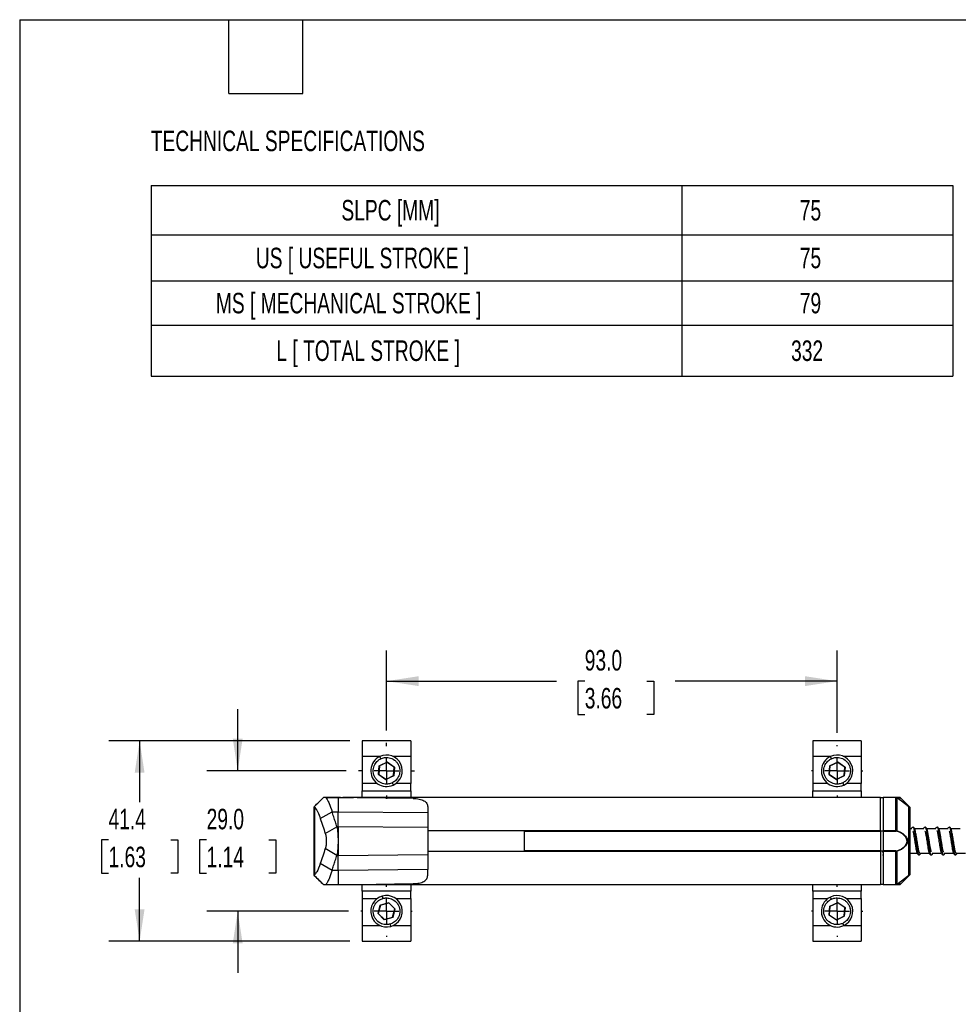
# Model space of a CAD drawing. Header units: millimetres. Extents: x 13 to 546, y 13 to 419.
# Tile 6 of 13: x 13 to 206, y 216 to 419. Entities that reach past the tile are written whole.
import ezdxf

# ---------------------------------------------------------------- set-up
doc = ezdxf.new("R2010")
doc.units = ezdxf.units.MM
doc.header["$LTSCALE"] = 2
doc.linetypes.add('CENTERX2', pattern=[20.32, 12.7, -2.54, 2.54, -2.54])
doc.layers.add('CENTER', color=40, linetype='CENTERX2')
doc.layers.add('DIMENSIONS', color=140, linetype='Continuous', lineweight=25)
doc.layers.add('TEXT', color=140, linetype='Continuous', lineweight=25)
doc.styles.add('SLDTEXTSTYLE0', font='TXT', dxfattribs={"width": 0.7})
doc.dimstyles.new('SLDDIMSTYLE1', dxfattribs={"dimtxt": 4.316016, "dimasz": 6.604, "dimexe": 0, "dimexo": 0.0625, "dimgap": 1.079004, "dimtad": 0, "dimtih": 1, "dimtoh": 1, "dimrnd": 1e-09, "dimzin": 4, "dimdsep": 46, "dimtxsty": 'SLDTEXTSTYLE0', "dimsah": 1, "dimcen": 0.09, "dimadec": 0, "dimazin": 1, "dimtfac": 1, "dimtofl": 0, "dimtmove": 0, "dimatfit": 3, "dimfxl": 0, "dimfrac": 2, "dimtolj": 1, "dimtzin": 12, "dimarcsym": 0})
doc.dimstyles.new('SLDDIMSTYLE3', dxfattribs={"dimtxt": 4.316016, "dimasz": 6.604, "dimexe": 0, "dimexo": 0.0625, "dimgap": 1.079004, "dimtad": 0, "dimtih": 1, "dimtoh": 1, "dimrnd": 1e-09, "dimzin": 4, "dimdsep": 46, "dimtxsty": 'SLDTEXTSTYLE0', "dimsah": 1, "dimcen": 0.09, "dimadec": 0, "dimazin": 1, "dimtfac": 1, "dimtmove": 0, "dimatfit": 0, "dimfxl": 0, "dimfrac": 2, "dimtolj": 1, "dimtzin": 12, "dimarcsym": 0})
doc.dimstyles.new('SLDDIMSTYLE4', dxfattribs={"dimtxt": 4.316016, "dimasz": 6.604, "dimexe": 0, "dimexo": 0.0625, "dimgap": 1.079004, "dimtad": 0, "dimtih": 1, "dimtoh": 1, "dimrnd": 1e-09, "dimzin": 12, "dimdsep": 46, "dimtxsty": 'SLDTEXTSTYLE0', "dimsah": 1, "dimcen": 0.09, "dimadec": 0, "dimazin": 3, "dimtfac": 1, "dimtofl": 0, "dimtmove": 0, "dimatfit": 3, "dimfxl": 0, "dimfrac": 2, "dimtolj": 1, "dimtzin": 12, "dimarcsym": 0})

# ---------------------------------------------------------------- blocks, each defined once
blk = doc.blocks.new('SW_TABLEANNOTATION_0')
at = {"layer": 'DIMENSIONS', "color": 0}
for p, q in [((0, 0), (0, -10.2)), ((0, 0), (109.51, 0)), ((109.51, 0), (109.51, -10.2)), ((109.51, 0), (165.45, 0)), ((165.45, 0), (165.45, -10.2)), ((0, -10.2), (0, -19.71)), ((0, -10.2), (109.51, -10.2)), ((109.51, -10.2), (109.51, -19.71)), ((109.51, -10.2), (165.45, -10.2)), ((165.45, -10.2), (165.45, -19.71)), ((0, -19.71), (0, -28.81)), ((0, -19.71), (109.51, -19.71)), ((109.51, -19.71), (109.51, -28.81)), ((109.51, -19.71), (165.45, -19.71)), ((165.45, -19.71), (165.45, -28.81)), ((0, -28.81), (0, -39.37)), ((0, -28.81), (109.51, -28.81)), ((109.51, -28.81), (109.51, -39.37)), ((109.51, -28.81), (165.45, -28.81)), ((165.45, -28.81), (165.45, -39.37)), ((0, -39.37), (109.51, -39.37)), ((109.51, -39.37), (165.45, -39.37))]:
    blk.add_line(p, q, dxfattribs=at)
at = {"layer": 'DIMENSIONS', "color": 0, "attachment_point": 1, "style": 'SLDTEXTSTYLE0'}
for s, insert, char_height in [('SLPC [MM]', (39.27, -2.99), 4.233), ('75', (133.89, -2.99), 4.233), ('US [ USEFUL STROKE ]', (21.6, -12.85), 4.2333), ('75', (133.89, -12.85), 4.233), ('MS [ MECHANICAL STROKE ]', (13.36, -22.16), 4.2333), ('79', (133.89, -22.16), 4.233), ('L [ TOTAL STROKE ]', (25.85, -31.98), 4.2333), ('332', (132.09, -31.98), 4.233)]:
    blk.add_mtext(s, dxfattribs=dict(at, insert=insert, char_height=char_height))
blk = doc.blocks.new('_D_5')
at = {"layer": 'DIMENSIONS'}
for p, q in [((57.7, 264.1), (57.7, 276.8)), ((80.09, 264.1), (51.35, 264.1)), ((51.29, 249.83), (49.84, 249.83)), ((49.84, 249.83), (49.84, 242.97)), ((64.11, 249.83), (65.56, 249.83)), ((65.56, 249.83), (65.56, 242.97)), ((49.84, 242.97), (51.29, 242.97)), ((65.56, 242.97), (64.11, 242.97)), ((80.59, 235.1), (51.35, 235.1)), ((57.7, 235.1), (57.7, 222.4))]:
    blk.add_line(p, q, dxfattribs=at)
for points in [[(57.7, 264.1), (58.72, 270.7), (56.69, 270.7)], [(57.7, 235.1), (56.69, 228.49), (58.72, 228.49)]]:
    blk.add_solid(points, dxfattribs=at)
at = {"layer": 'DIMENSIONS', "char_height": 4.233, "attachment_point": 1, "style": 'SLDTEXTSTYLE0'}
for s, insert in [('29.0', (51.29, 256.25)), ('1.14', (51.29, 248.43))]:
    blk.add_mtext(s, dxfattribs=dict(at, insert=insert))
blk = doc.blocks.new('_D_6')
at = {"layer": 'DIMENSIONS'}
for p, q in [((80.88, 270.3), (31.11, 270.3)), ((37.46, 270.3), (37.46, 257.65)), ((31.04, 249.83), (29.59, 249.83)), ((29.59, 249.83), (29.59, 242.97)), ((43.87, 249.83), (45.32, 249.83)), ((45.32, 249.83), (45.32, 242.97)), ((29.59, 242.97), (31.04, 242.97)), ((37.46, 228.9), (37.46, 242)), ((45.32, 242.97), (43.87, 242.97)), ((80.88, 228.9), (31.11, 228.9))]:
    blk.add_line(p, q, dxfattribs=at)
for points in [[(37.46, 270.3), (36.44, 263.69), (38.47, 263.69)], [(37.46, 228.9), (38.47, 235.5), (36.44, 235.5)]]:
    blk.add_solid(points, dxfattribs=at)
at = {"layer": 'DIMENSIONS', "char_height": 4.233, "attachment_point": 1, "style": 'SLDTEXTSTYLE0'}
for s, insert in [('41.4', (31.04, 256.25)), ('1.63', (31.04, 248.43))]:
    blk.add_mtext(s, dxfattribs=dict(at, insert=insert))
blk = doc.blocks.new('_D_7')
at = {"layer": 'DIMENSIONS'}
for p, q in [((88.42, 272.43), (88.42, 288.94)), ((181.42, 271.93), (181.42, 288.94)), ((88.42, 282.59), (123.49, 282.59)), ((129.34, 282.59), (127.89, 282.59)), ((127.89, 282.59), (127.89, 275.73)), ((142.17, 282.59), (143.62, 282.59)), ((143.62, 282.59), (143.62, 275.73)), ((181.42, 282.59), (148.02, 282.59)), ((127.89, 275.73), (129.34, 275.73)), ((143.62, 275.73), (142.17, 275.73))]:
    blk.add_line(p, q, dxfattribs=at)
for points in [[(88.42, 282.59), (95.03, 281.58), (95.03, 283.61)], [(181.42, 282.59), (174.82, 283.61), (174.82, 281.58)]]:
    blk.add_solid(points, dxfattribs=at)
at = {"layer": 'DIMENSIONS', "char_height": 4.233, "attachment_point": 1, "style": 'SLDTEXTSTYLE0'}
for s, insert in [('93.0', (129.34, 289.02)), ('3.66', (129.34, 281.19))]:
    blk.add_mtext(s, dxfattribs=dict(at, insert=insert))
blk = doc.blocks.new('SW_CENTERMARKSYMBOL_0')
at = {"layer": 'CENTER', "color": 0}
for p, q in [((0, 5.08), (0, 5.79)), ((0, 0), (0, 2.54)), ((-5.08, 0), (-5.79, 0)), ((0, 0), (-2.54, 0)), ((0, 0), (0, -2.54)), ((0, 0), (2.54, 0)), ((5.08, 0), (5.79, 0)), ((0, -5.08), (0, -5.79))]:
    blk.add_line(p, q, dxfattribs=at)
blk = doc.blocks.new('SW_CENTERMARKSYMBOL_1')
at = {"layer": 'CENTER', "color": 0}
for p, q in [((0, 5.08), (0, 5.29)), ((0, 0), (0, 2.54)), ((-5.08, 0), (-5.29, 0)), ((0, 0), (-2.54, 0)), ((0, 0), (0, -2.54)), ((0, 0), (2.54, 0)), ((5.08, 0), (5.29, 0)), ((0, -5.08), (0, -5.29))]:
    blk.add_line(p, q, dxfattribs=at)
blk = doc.blocks.new('SW_CENTERMARKSYMBOL_2')
at = {"layer": 'CENTER', "color": 0}
for p, q in [((0, 5.08), (0, 5.29)), ((0, 0), (0, 2.54)), ((-5.08, 0), (-5.29, 0)), ((0, 0), (-2.54, 0)), ((0, 0), (0, -2.54)), ((0, 0), (2.54, 0)), ((5.08, 0), (5.29, 0)), ((0, -5.08), (0, -5.29))]:
    blk.add_line(p, q, dxfattribs=at)
blk = doc.blocks.new('SW_CENTERMARKSYMBOL_3')
at = {"layer": 'CENTER', "color": 0}
for p, q in [((0, 5.08), (0, 5.29)), ((0, 0), (0, 2.54)), ((-5.08, 0), (-5.29, 0)), ((0, 0), (-2.54, 0)), ((0, 0), (0, -2.54)), ((0, 0), (2.54, 0)), ((5.08, 0), (5.29, 0)), ((0, -5.08), (0, -5.29))]:
    blk.add_line(p, q, dxfattribs=at)

msp = doc.modelspace()

# ---------------------------------------------------------------- linework, layer by layer
for p, q in [((93.422, 270.298), (83.422, 270.298)), ((83.422, 270.298), (83.422, 267.087)), ((93.422, 270.298), (93.422, 267.087)), ((186.422, 270.298), (176.422, 270.298)), ((176.422, 270.298), (176.422, 267.087)), ((186.422, 270.298), (186.422, 267.087)), ((83.422, 267.087), (83.422, 261.485)), ((83.422, 267.087), (87.148, 267.087)), ((89.696, 267.087), (93.422, 267.087)), ((93.422, 267.087), (93.422, 261.485)), ((176.422, 267.087), (176.422, 261.485)), ((176.422, 267.087), (180.148, 267.087)), ((182.696, 267.087), (186.422, 267.087)), ((186.422, 267.087), (186.422, 261.485)), ((86.782, 263.324), (86.933, 265.131)), ((86.964, 265.109), (86.817, 263.341)), ((86.933, 265.131), (88.572, 265.904)), ((86.933, 265.131), (86.964, 265.109)), ((88.569, 265.866), (86.964, 265.109)), ((88.569, 265.866), (88.572, 265.904)), ((90.027, 264.854), (88.569, 265.866)), ((88.572, 265.904), (90.062, 264.871)), ((89.88, 263.086), (90.027, 264.854)), ((90.062, 264.871), (89.911, 263.064)), ((90.027, 264.854), (90.062, 264.871)), ((179.782, 263.324), (179.933, 265.131)), ((179.964, 265.109), (179.817, 263.341)), ((179.933, 265.131), (181.572, 265.904)), ((179.933, 265.131), (179.964, 265.109)), ((181.569, 265.866), (179.964, 265.109)), ((181.569, 265.866), (181.572, 265.904)), ((183.027, 264.854), (181.569, 265.866)), ((181.572, 265.904), (183.062, 264.871)), ((182.88, 263.086), (183.027, 264.854)), ((183.062, 264.871), (182.911, 263.064)), ((183.027, 264.854), (183.062, 264.871)), ((86.817, 263.341), (86.782, 263.324)), ((88.272, 262.291), (86.782, 263.324)), ((86.817, 263.341), (88.275, 262.329)), ((89.911, 263.064), (88.272, 262.291)), ((88.275, 262.329), (88.272, 262.291)), ((88.275, 262.329), (89.88, 263.086)), ((89.88, 263.086), (89.911, 263.064)), ((179.817, 263.341), (179.782, 263.324)), ((181.272, 262.291), (179.782, 263.324)), ((179.817, 263.341), (181.275, 262.329)), ((182.911, 263.064), (181.272, 262.291)), ((181.275, 262.329), (181.272, 262.291)), ((181.275, 262.329), (182.88, 263.086)), ((182.88, 263.086), (182.911, 263.064)), ((83.422, 261.485), (83.422, 259.946)), ((86.489, 261.485), (83.422, 261.485)), ((93.422, 261.485), (90.355, 261.485)), ((93.422, 259.946), (93.422, 261.485)), ((176.422, 261.485), (176.422, 259.946)), ((179.489, 261.485), (176.422, 261.485)), ((186.422, 261.485), (183.355, 261.485)), ((186.422, 259.946), (186.422, 261.485)), ((75.422, 258.594), (73.422, 256.594)), ((78.922, 258.594), (75.422, 258.594)), ((75.888, 258.594), (78.422, 258.594)), ((190.422, 258.594), (79.422, 258.594)), ((93.922, 258.382), (82.422, 258.543)), ((83.422, 259.946), (93.422, 259.946)), ((83.422, 258.594), (83.422, 259.946)), ((93.422, 259.946), (93.422, 258.594)), ((176.422, 259.946), (186.422, 259.946)), ((176.422, 258.594), (176.422, 259.946)), ((186.422, 259.946), (186.422, 258.594)), ((190.422, 251.737), (190.422, 258.594)), ((190.922, 258.494), (190.422, 258.494)), ((193.55, 258.594), (190.922, 258.594)), ((190.922, 258.594), (190.922, 251.737)), ((193.55, 251.737), (193.55, 258.594)), ((194.422, 258.594), (193.55, 258.594)), ((193.858, 251.7), (193.858, 258.488)), ((196.23, 256.635), (193.858, 258.488)), ((194.234, 258.194), (194.256, 258.194)), ((194.422, 258.594), (194.256, 258.194)), ((194.256, 258.194), (194.336, 258.114)), ((194.422, 258.594), (196.422, 256.594)), ((73.422, 256.594), (73.521, 256.692)), ((73.422, 256.594), (73.422, 242.594)), ((73.422, 256.594), (73.422, 256.594)), ((73.422, 256.594), (73.422, 256.594)), ((73.64, 242.688), (73.64, 256.5)), ((96.922, 256.654), (96.922, 255.477)), ((195.922, 256.894), (195.898, 256.894)), ((196.008, 256.808), (195.922, 256.894)), ((195.922, 256.875), (195.922, 256.894)), ((196.23, 242.553), (196.23, 256.635)), ((196.422, 256.594), (196.315, 256.55)), ((196.422, 256.594), (196.422, 256.241)), ((74.747, 254.25), (77.169, 255.644)), ((77.169, 255.644), (78.422, 255.644)), ((78.422, 255.644), (96.922, 255.477)), ((78.422, 252.547), (78.422, 255.644)), ((96.922, 255.477), (96.922, 252.379)), ((75.774, 251.147), (78.196, 252.547)), ((78.422, 252.547), (78.196, 252.547)), ((96.922, 252.379), (78.422, 252.547)), ((78.422, 252.547), (78.422, 246.641)), ((96.922, 252.379), (96.922, 246.809)), ((196.843, 252.094), (196.422, 252.094)), ((199.343, 252.094), (197.455, 252.094)), ((201.843, 252.094), (199.958, 252.094)), ((204.343, 252.094), (202.451, 252.094)), ((206.843, 252.094), (204.955, 252.094)), ((96.922, 251.737), (190.422, 251.737)), ((116.922, 251.694), (96.922, 251.694)), ((116.922, 250.509), (116.922, 251.694)), ((116.922, 251.621), (190.422, 251.621)), ((116.922, 247.494), (116.922, 250.509)), ((190.422, 251.737), (190.422, 251.621)), ((190.422, 251.714), (190.922, 251.714)), ((190.422, 251.621), (190.422, 247.568)), ((190.922, 251.737), (190.922, 251.621)), ((190.922, 251.737), (193.55, 251.737)), ((190.922, 251.621), (193.55, 251.621)), ((190.922, 251.621), (190.922, 247.568)), ((193.55, 251.621), (193.55, 251.737)), ((78.196, 246.641), (75.774, 248.042)), ((78.196, 246.641), (78.422, 246.641)), ((78.422, 246.641), (96.922, 246.809)), ((78.422, 243.544), (78.422, 246.641)), ((96.922, 247.494), (116.922, 247.494)), ((190.422, 247.451), (96.922, 247.451)), ((96.922, 246.809), (96.922, 243.712)), ((190.422, 247.568), (116.922, 247.568)), ((190.357, 247.418), (190.422, 247.238)), ((190.422, 247.451), (190.422, 247.568)), ((190.922, 247.474), (190.422, 247.474)), ((190.422, 247.451), (190.422, 240.594)), ((190.922, 247.568), (190.922, 247.451)), ((193.55, 247.568), (190.922, 247.568)), ((193.55, 247.451), (190.922, 247.451)), ((190.922, 247.451), (190.922, 240.594)), ((193.55, 247.451), (193.55, 247.568)), ((193.55, 240.594), (193.55, 247.451)), ((193.858, 240.7), (193.858, 247.489)), ((196.422, 247.094), (197.974, 247.094)), ((198.56, 247.094), (200.451, 247.094)), ((201.06, 247.094), (202.964, 247.094)), ((203.56, 247.094), (205.474, 247.094)), ((206.06, 247.094), (207.951, 247.094)), ((77.169, 243.544), (74.747, 244.938)), ((73.422, 242.594), (73.52, 242.496)), ((73.52, 242.496), (75.422, 240.594)), ((78.422, 243.544), (77.169, 243.544)), ((96.922, 243.712), (78.422, 243.544)), ((78.422, 243.544), (78.422, 240.594)), ((96.922, 242.535), (96.922, 243.712)), ((193.858, 240.7), (196.23, 242.553)), ((196.422, 242.594), (194.422, 240.594)), ((195.794, 242.213), (195.922, 242.213)), ((195.922, 242.213), (196.222, 242.513)), ((195.922, 242.213), (195.922, 242.313)), ((196.222, 242.513), (196.222, 242.547)), ((196.315, 242.638), (196.422, 242.594)), ((196.422, 242.947), (196.422, 242.594)), ((75.422, 240.594), (75.887, 240.594)), ((75.887, 240.594), (78.422, 240.594)), ((81.566, 240.594), (190.422, 240.594)), ((82.422, 240.645), (93.922, 240.806)), ((83.422, 239.25), (83.422, 240.594)), ((93.422, 240.594), (93.422, 239.25)), ((176.422, 239.25), (176.422, 240.594)), ((186.422, 240.594), (186.422, 239.25)), ((190.422, 240.694), (190.922, 240.694)), ((190.922, 240.594), (193.55, 240.594)), ((193.55, 240.594), (194.422, 240.594)), ((194.234, 240.994), (194.256, 240.994)), ((194.336, 241.074), (194.256, 240.994)), ((194.256, 240.994), (194.422, 240.594)), ((93.422, 239.25), (83.422, 239.25)), ((83.422, 239.25), (83.422, 237.71)), ((93.422, 237.71), (93.422, 239.25)), ((186.422, 239.25), (176.422, 239.25)), ((176.422, 239.25), (176.422, 237.71)), ((186.422, 237.71), (186.422, 239.25)), ((83.422, 237.71), (83.422, 232.108)), ((83.422, 237.71), (86.489, 237.71)), ((86.675, 234.613), (87.129, 236.368)), ((87.156, 236.341), (86.712, 234.623)), ((87.129, 236.368), (88.876, 236.853)), ((87.129, 236.368), (87.156, 236.341)), ((88.866, 236.816), (87.156, 236.341)), ((88.866, 236.816), (88.876, 236.853)), ((90.132, 235.572), (88.866, 236.816)), ((88.876, 236.853), (90.169, 235.582)), ((90.355, 237.71), (93.422, 237.71)), ((93.422, 237.71), (93.422, 232.108)), ((176.422, 237.71), (176.422, 232.108)), ((176.422, 237.71), (179.489, 237.71)), ((179.782, 234.324), (179.933, 236.131)), ((179.964, 236.109), (179.817, 234.341)), ((179.933, 236.131), (181.572, 236.904)), ((179.933, 236.131), (179.964, 236.109)), ((181.569, 236.866), (179.964, 236.109)), ((181.569, 236.866), (181.572, 236.904)), ((183.027, 235.854), (181.569, 236.866)), ((181.572, 236.904), (183.062, 235.871)), ((182.88, 234.086), (183.027, 235.854)), ((183.062, 235.871), (182.911, 234.064)), ((183.027, 235.854), (183.062, 235.871)), ((183.355, 237.71), (186.422, 237.71)), ((186.422, 237.71), (186.422, 232.108)), ((86.712, 234.623), (86.675, 234.613)), ((87.968, 233.342), (86.675, 234.613)), ((86.712, 234.623), (87.978, 233.38)), ((89.715, 233.827), (87.968, 233.342)), ((87.978, 233.38), (89.688, 233.854)), ((89.688, 233.854), (90.132, 235.572)), ((89.688, 233.854), (89.715, 233.827)), ((90.169, 235.582), (89.715, 233.827)), ((90.132, 235.572), (90.169, 235.582)), ((179.817, 234.341), (179.782, 234.324)), ((181.272, 233.291), (179.782, 234.324)), ((179.817, 234.341), (181.275, 233.329)), ((182.911, 234.064), (181.272, 233.291)), ((181.275, 233.329), (182.88, 234.086)), ((182.88, 234.086), (182.911, 234.064)), ((83.422, 232.108), (83.422, 228.898)), ((87.148, 232.108), (83.422, 232.108)), ((87.978, 233.38), (87.968, 233.342)), ((93.422, 232.108), (89.696, 232.108)), ((93.422, 232.108), (93.422, 228.898)), ((176.422, 232.108), (176.422, 228.898)), ((180.148, 232.108), (176.422, 232.108)), ((181.275, 233.329), (181.272, 233.291)), ((186.422, 232.108), (182.696, 232.108)), ((186.422, 232.108), (186.422, 228.898)), ((83.422, 228.898), (93.422, 228.898)), ((176.422, 228.898), (186.422, 228.898))]:
    msp.add_line(p, q)
at = {"flags": 128}
for points in [[(78.422, 258.594), (78.422, 258.338), (78.422, 258.049), (78.422, 257.726), (78.422, 257.37), (78.422, 256.982), (78.422, 256.565), (78.422, 256.118), (78.422, 255.644)], [(202.068, 252.419), (202.161, 252.378), (202.277, 252.088), (202.395, 251.58), (202.512, 250.903), (202.629, 250.113), (202.747, 249.276), (202.863, 248.471), (202.982, 247.757), (203.097, 247.208), (203.216, 246.858), (203.331, 246.748), (203.331, 246.748)]]:
    msp.add_lwpolyline(points, dxfattribs=at)
for centre, radius, start, end in [((88.422, 264.098), 3.25, 115.24192, 295.24192), ((88.422, 264.098), 3.25, 295.24192, 115.24192), ((181.422, 264.098), 3.25, 115.24192, 295.24192), ((181.422, 264.098), 3.25, 295.24192, 115.24192), ((193.55, 258.094), 0.5, 52, 90), ((195.922, 256.241), 0.5, 360, 52), ((193.717, 251.706), 0.141, 304.22127, 357.46424), ((193.717, 247.482), 0.141, 2.53576, 55.77873), ((195.922, 242.947), 0.5, 308, 0), ((193.55, 241.094), 0.5, 270, 308), ((88.422, 235.098), 3.25, 105.49824, 285.49824), ((88.422, 235.098), 3.25, 285.49824, 105.49824), ((181.422, 235.098), 3.25, 115.24192, 295.24192), ((181.422, 235.098), 3.25, 295.24192, 115.24192)]:
    msp.add_arc(centre, radius, start, end)
for points, knots in [([(89.595, 261.61), (89.387, 261.512), (89.141, 261.427), (88.562, 261.335), (88.227, 261.33), (87.509, 261.478), (87.125, 261.635), (86.606, 262.021), (86.443, 262.174), (86.156, 262.523), (86.032, 262.718), (85.837, 263.132), (85.765, 263.352), (85.679, 263.795), (85.665, 264.018), (85.697, 264.664), (85.82, 265.06), (86.163, 265.708), (86.38, 265.963), (86.819, 266.351), (87.042, 266.487), (87.249, 266.585)], [0, 0, 0, 0, 0.125, 0.125, 0.25, 0.25, 0.375, 0.375, 0.4375, 0.4375, 0.5, 0.5, 0.5625, 0.5625, 0.625, 0.625, 0.75, 0.75, 0.875, 0.875, 1, 1, 1, 1]), ([(87.249, 266.585), (87.224, 266.638), (87.197, 266.696), (87.145, 266.807), (87.119, 266.861), (87.078, 266.949), (87.061, 266.983), (87.041, 267.028), (87.036, 267.037), (87.036, 267.037)], [0, 0, 0, 0, 0.25, 0.25, 0.5, 0.5, 0.75, 0.75, 1, 1, 1, 1]), ([(87.249, 266.585), (87.457, 266.683), (87.703, 266.768), (88.282, 266.86), (88.617, 266.865), (89.335, 266.717), (89.719, 266.561), (90.238, 266.174), (90.401, 266.021), (90.688, 265.672), (90.812, 265.478), (91.007, 265.063), (91.079, 264.843), (91.165, 264.4), (91.179, 264.177), (91.147, 263.531), (91.024, 263.135), (90.681, 262.487), (90.464, 262.232), (90.025, 261.844), (89.802, 261.708), (89.595, 261.61)], [0, 0, 0, 0, 0.125, 0.125, 0.25, 0.25, 0.375, 0.375, 0.4375, 0.4375, 0.5, 0.5, 0.5625, 0.5625, 0.625, 0.625, 0.75, 0.75, 0.875, 0.875, 1, 1, 1, 1]), ([(182.595, 261.61), (182.387, 261.512), (182.141, 261.427), (181.562, 261.335), (181.227, 261.33), (180.509, 261.478), (180.125, 261.635), (179.606, 262.021), (179.443, 262.174), (179.156, 262.523), (179.032, 262.718), (178.837, 263.132), (178.765, 263.352), (178.679, 263.795), (178.665, 264.018), (178.697, 264.664), (178.82, 265.06), (179.163, 265.708), (179.38, 265.963), (179.819, 266.351), (180.042, 266.487), (180.249, 266.585)], [0, 0, 0, 0, 0.125, 0.125, 0.25, 0.25, 0.375, 0.375, 0.4375, 0.4375, 0.5, 0.5, 0.5625, 0.5625, 0.625, 0.625, 0.75, 0.75, 0.875, 0.875, 1, 1, 1, 1]), ([(180.249, 266.585), (180.224, 266.638), (180.197, 266.696), (180.145, 266.807), (180.119, 266.861), (180.078, 266.949), (180.061, 266.983), (180.041, 267.028), (180.036, 267.037), (180.036, 267.037)], [0, 0, 0, 0, 0.25, 0.25, 0.5, 0.5, 0.75, 0.75, 1, 1, 1, 1]), ([(180.249, 266.585), (180.457, 266.683), (180.703, 266.768), (181.282, 266.86), (181.617, 266.865), (182.335, 266.717), (182.719, 266.561), (183.238, 266.174), (183.401, 266.021), (183.688, 265.672), (183.812, 265.478), (184.007, 265.063), (184.079, 264.843), (184.165, 264.4), (184.179, 264.177), (184.147, 263.531), (184.024, 263.135), (183.681, 262.487), (183.464, 262.232), (183.025, 261.844), (182.802, 261.708), (182.595, 261.61)], [0, 0, 0, 0, 0.125, 0.125, 0.25, 0.25, 0.375, 0.375, 0.4375, 0.4375, 0.5, 0.5, 0.5625, 0.5625, 0.625, 0.625, 0.75, 0.75, 0.875, 0.875, 1, 1, 1, 1]), ([(89.595, 261.61), (89.62, 261.557), (89.647, 261.499), (89.699, 261.388), (89.725, 261.334), (89.766, 261.246), (89.783, 261.212), (89.803, 261.168), (89.808, 261.158), (89.808, 261.158)], [0, 0, 0, 0, 0.25, 0.25, 0.5, 0.5, 0.75, 0.75, 1, 1, 1, 1]), ([(182.595, 261.61), (182.62, 261.557), (182.647, 261.499), (182.699, 261.388), (182.725, 261.334), (182.766, 261.246), (182.783, 261.212), (182.803, 261.168), (182.808, 261.158), (182.808, 261.158)], [0, 0, 0, 0, 0.25, 0.25, 0.5, 0.5, 0.75, 0.75, 1, 1, 1, 1]), ([(75.888, 258.594), (76.008, 258.436), (76.125, 258.256), (76.354, 257.85), (76.465, 257.623), (76.789, 256.881), (76.988, 256.301), (77.169, 255.644)], [0, 0, 0, 0, 0.25, 0.25, 0.5, 0.5, 1, 1, 1, 1]), ([(93.922, 258.382), (94.137, 258.379), (94.348, 258.367), (94.761, 258.327), (94.966, 258.297), (95.347, 258.221), (95.526, 258.175), (95.861, 258.061), (96.01, 257.996), (96.278, 257.847), (96.396, 257.762), (96.594, 257.579), (96.674, 257.479), (96.866, 257.156), (96.922, 256.916), (96.922, 256.654)], [0, 0, 0, 0, 0.125, 0.125, 0.25, 0.25, 0.375, 0.375, 0.5, 0.5, 0.625, 0.625, 0.75, 0.75, 1, 1, 1, 1]), ([(73.64, 256.5), (73.743, 256.369), (73.844, 256.223), (74.04, 255.901), (74.137, 255.726), (74.415, 255.161), (74.588, 254.732), (74.747, 254.25)], [0, 0, 0, 0, 0.25, 0.25, 0.5, 0.5, 1, 1, 1, 1]), ([(196.422, 256.241), (196.422, 256.24), (196.422, 256.238), (196.422, 256.221), (196.422, 256.194), (196.422, 256.156), (196.422, 256.107), (196.422, 256.047), (196.422, 255.951), (196.422, 255.802), (196.422, 255.567), (196.422, 255.274), (196.422, 254.777), (196.422, 253.97), (196.422, 252.724), (196.422, 251.231), (196.422, 249.594), (196.422, 247.957), (196.422, 246.464), (196.422, 245.218), (196.422, 244.411), (196.422, 243.914), (196.422, 243.621), (196.422, 243.387), (196.422, 243.216), (196.422, 243.092), (196.422, 243.009), (196.422, 242.957), (196.422, 242.951), (196.422, 242.947)], [0, 0, 0, 0, 0.0129708, 0.02589, 0.0387791, 0.0516592, 0.0645519, 0.0774785, 0.0904602, 0.1174939, 0.1445719, 0.1748057, 0.2050844, 0.2718245, 0.3442143, 0.4209297, 0.5000061, 0.5790824, 0.6557978, 0.7281876, 0.7949277, 0.8251564, 0.8554402, 0.8824686, 0.909552, 0.9322111, 0.9547623, 0.9773203, 1, 1, 1, 1]), ([(74.747, 254.25), (74.918, 253.732), (75.26, 252.696), (75.603, 251.663), (75.774, 251.147)], [0, 0, 0, 0, 0.4999703, 1, 1, 1, 1]), ([(78.196, 252.547), (78.085, 252.881), (77.974, 253.215), (77.863, 253.55), (77.747, 253.898), (77.631, 254.247), (77.516, 254.596), (77.4, 254.945), (77.284, 255.295), (77.169, 255.644)], [0, 0, 0, 0, 0.0014325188, 0.0014325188, 0.0014325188, 0.0029255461, 0.0029255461, 0.0029255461, 0.0044185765, 0.0044185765, 0.0044185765, 0.0044185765]), ([(78.196, 252.547), (78.264, 252.158), (78.319, 251.695), (78.393, 250.685), (78.412, 250.14), (78.412, 249.048), (78.393, 248.503), (78.319, 247.494), (78.264, 247.031), (78.196, 246.641)], [0, 0, 0, 0, 0.25, 0.25, 0.5, 0.5, 0.75, 0.75, 1, 1, 1, 1]), ([(197.076, 252.441), (197.005, 252.421), (196.877, 252.386), (196.738, 252.211), (196.704, 252.105), (196.701, 252.094)], [0, 0, 0, 0, 0.5305843, 0.9525646, 1, 1, 1, 1]), ([(197.069, 252.41), (197.086, 252.419), (197.142, 252.45), (197.24, 252.239), (197.354, 251.804), (197.475, 251.167), (197.588, 250.395), (197.71, 249.557), (197.822, 248.718), (197.944, 247.96), (198.057, 247.334), (198.178, 246.925), (198.261, 246.735), (198.309, 246.764), (198.318, 246.769)], [0, 0, 0, 0, 0.0420203, 0.1361526, 0.2295098, 0.3238117, 0.4170198, 0.5114162, 0.6045602, 0.6989755, 0.7921409, 0.8864994, 0.9797715, 1, 1, 1, 1]), ([(197.349, 252.289), (197.322, 252.322), (197.267, 252.389), (197.164, 252.434), (197.105, 252.439), (197.076, 252.441)], [0, 0, 0, 0, 0.3445506, 0.6812682, 1, 1, 1, 1]), ([(198.511, 247.125), (198.481, 247.156), (198.423, 247.213), (198.311, 247.547), (198.203, 248.071), (198.086, 248.74), (197.994, 249.347), (197.892, 250.008), (197.792, 250.633), (197.693, 251.212), (197.59, 251.689), (197.475, 252.112), (197.389, 252.227), (197.343, 252.289)], [0, 0, 0, 0, 0.0873184, 0.1662308, 0.2917331, 0.380575, 0.4585248, 0.5342026, 0.6387224, 0.7090376, 0.7933005, 0.8896186, 1, 1, 1, 1]), ([(199.576, 252.441), (199.517, 252.427), (199.398, 252.398), (199.265, 252.261), (199.224, 252.128), (199.214, 252.094)], [0, 0, 0, 0, 0.4237788, 0.8527512, 1, 1, 1, 1]), ([(199.865, 252.181), (199.862, 252.203), (199.855, 252.245), (199.819, 252.321), (199.752, 252.392), (199.659, 252.435), (199.603, 252.439), (199.576, 252.441)], [0, 0, 0, 0, 0.1450651, 0.2876124, 0.5539767, 0.7907351, 1, 1, 1, 1]), ([(199.581, 252.441), (199.621, 252.413), (199.701, 252.358), (199.815, 251.971), (199.936, 251.399), (200.049, 250.663), (200.17, 249.841), (200.284, 248.993), (200.403, 248.2), (200.519, 247.523), (200.637, 247.036), (200.737, 246.773), (200.797, 246.777), (200.819, 246.778)], [0, 0, 0, 0, 0.0953792, 0.1894742, 0.2848344, 0.3789941, 0.4742587, 0.5685692, 0.6636625, 0.7582089, 0.8530559, 0.9479029, 1, 1, 1, 1]), ([(200.876, 247.368), (200.871, 247.378), (200.843, 247.441), (200.787, 247.673), (200.701, 248.091), (200.593, 248.69), (200.476, 249.47), (200.351, 250.269), (200.218, 251.1), (200.077, 251.759), (199.933, 252.215), (199.839, 252.289), (199.787, 252.33)], [0, 0, 0, 0, 0.0151249, 0.0982757, 0.1640764, 0.2746575, 0.3876592, 0.5024311, 0.6135794, 0.7687901, 0.8738036, 1, 1, 1, 1]), ([(202.076, 252.441), (202.023, 252.428), (201.915, 252.402), (201.784, 252.281), (201.737, 252.136), (201.724, 252.094)], [0, 0, 0, 0, 0.4068244, 0.8287039, 1, 1, 1, 1]), ([(202.307, 252.298), (202.305, 252.301), (202.297, 252.323), (202.271, 252.355), (202.222, 252.401), (202.155, 252.435), (202.101, 252.439), (202.076, 252.441)], [0, 0, 0, 0, 0.0406632, 0.2411591, 0.4264757, 0.7450081, 1, 1, 1, 1]), ([(203.4, 247.312), (203.377, 247.371), (203.326, 247.499), (203.252, 247.836), (203.161, 248.306), (203.054, 248.934), (202.937, 249.73), (202.811, 250.518), (202.679, 251.313), (202.535, 251.922), (202.379, 252.313), (202.276, 252.339), (202.219, 252.353)], [0, 0, 0, 0, 0.06778446, 0.14590592, 0.20858991, 0.31305124, 0.41960413, 0.52802492, 0.63275203, 0.77965306, 0.87976927, 1, 1, 1, 1]), ([(204.576, 252.441), (204.505, 252.421), (204.377, 252.386), (204.238, 252.211), (204.204, 252.105), (204.201, 252.094)], [0, 0, 0, 0, 0.5305843, 0.9525646, 1, 1, 1, 1]), ([(204.569, 252.41), (204.586, 252.419), (204.642, 252.45), (204.74, 252.239), (204.854, 251.804), (204.975, 251.167), (205.088, 250.395), (205.21, 249.557), (205.322, 248.718), (205.444, 247.96), (205.557, 247.334), (205.678, 246.925), (205.761, 246.735), (205.809, 246.764), (205.818, 246.769)], [0, 0, 0, 0, 0.0420203, 0.1361526, 0.2295098, 0.3238117, 0.4170198, 0.5114162, 0.6045602, 0.6989755, 0.7921409, 0.8864994, 0.9797715, 1, 1, 1, 1]), ([(204.849, 252.289), (204.822, 252.322), (204.767, 252.389), (204.664, 252.434), (204.605, 252.439), (204.576, 252.441)], [0, 0, 0, 0, 0.34455063, 0.68126819, 1, 1, 1, 1]), ([(206.011, 247.125), (205.981, 247.156), (205.923, 247.213), (205.811, 247.547), (205.703, 248.071), (205.586, 248.74), (205.494, 249.347), (205.392, 250.008), (205.292, 250.633), (205.193, 251.212), (205.09, 251.689), (204.975, 252.112), (204.889, 252.227), (204.843, 252.289)], [0, 0, 0, 0, 0.0873184, 0.1662308, 0.2917331, 0.380575, 0.4585248, 0.5342026, 0.6387224, 0.7090376, 0.7933005, 0.8896186, 1, 1, 1, 1]), ([(75.774, 251.147), (75.808, 251.045), (75.838, 250.934), (75.891, 250.698), (75.915, 250.57), (75.952, 250.304), (75.966, 250.167), (75.985, 249.885), (75.99, 249.739), (75.99, 249.307), (75.97, 249.017), (75.915, 248.621), (75.892, 248.493), (75.838, 248.254), (75.808, 248.143), (75.774, 248.042)], [0, 0, 0, 0, 0.125, 0.125, 0.25, 0.25, 0.375, 0.375, 0.5, 0.5, 0.75, 0.75, 0.875, 0.875, 1, 1, 1, 1]), ([(193.55, 251.737), (193.573, 251.737), (193.619, 251.737), (193.686, 251.731), (193.749, 251.724), (193.807, 251.713), (193.841, 251.704), (193.858, 251.7)], [0, 0, 0, 0, 0.2091856, 0.41563, 0.6173401, 0.812591, 1, 1, 1, 1]), ([(193.796, 247.599), (194.023, 247.667), (194.248, 247.756), (194.684, 247.973), (194.895, 248.101), (195.294, 248.418), (195.479, 248.601), (195.698, 248.94), (195.759, 249.061), (195.845, 249.321), (195.868, 249.459), (195.867, 249.738), (195.843, 249.875), (195.755, 250.136), (195.693, 250.256), (195.548, 250.479), (195.463, 250.582), (195.283, 250.77), (195.187, 250.856), (194.886, 251.092), (194.676, 251.22), (194.244, 251.434), (194.022, 251.521), (193.796, 251.589)], [0, 0, 0, 0, 0.125, 0.125, 0.25, 0.25, 0.375, 0.375, 0.4375, 0.4375, 0.5, 0.5, 0.5625, 0.5625, 0.625, 0.625, 0.6875, 0.6875, 0.75, 0.75, 0.875, 0.875, 1, 1, 1, 1]), ([(193.858, 251.7), (194.084, 251.628), (194.306, 251.537), (194.738, 251.311), (194.948, 251.177), (195.248, 250.927), (195.345, 250.837), (195.525, 250.638), (195.61, 250.529), (195.755, 250.294), (195.816, 250.167), (195.904, 249.891), (195.929, 249.746), (195.93, 249.451), (195.906, 249.306), (195.82, 249.03), (195.759, 248.903), (195.54, 248.545), (195.355, 248.351), (194.956, 248.017), (194.745, 247.882), (194.31, 247.653), (194.084, 247.56), (193.858, 247.489)], [0, 0, 0, 0, 0.125, 0.125, 0.25, 0.25, 0.3125, 0.3125, 0.375, 0.375, 0.4375, 0.4375, 0.5, 0.5, 0.5625, 0.5625, 0.625, 0.625, 0.75, 0.75, 0.875, 0.875, 1, 1, 1, 1]), ([(197.08, 251.667), (197.101, 251.58), (197.142, 251.401), (197.226, 250.992), (197.302, 250.528), (197.385, 250.016), (197.468, 249.483), (197.547, 248.95), (197.659, 248.271), (197.788, 247.554), (197.956, 247.026), (198.163, 246.78), (198.272, 246.758), (198.326, 246.747)], [0, 0, 0, 0, 0.0743449, 0.1522186, 0.2294347, 0.3079605, 0.3868475, 0.4647879, 0.5439724, 0.7011482, 0.8544054, 0.9285252, 1, 1, 1, 1]), ([(199.567, 251.708), (199.569, 251.701), (199.586, 251.634), (199.652, 251.374), (199.728, 250.976), (199.81, 250.478), (199.9, 249.92), (199.992, 249.324), (200.079, 248.741), (200.191, 248.093), (200.31, 247.5), (200.424, 247.098), (200.622, 246.798), (200.753, 246.765), (200.826, 246.747)], [0, 0, 0, 0, 0.0088918, 0.0852755, 0.1644071, 0.245036, 0.3294606, 0.4161808, 0.5042173, 0.5880018, 0.7256259, 0.8355045, 0.908375, 1, 1, 1, 1]), ([(202.05, 251.763), (202.059, 251.732), (202.082, 251.647), (202.137, 251.423), (202.206, 251.092), (202.283, 250.645), (202.37, 250.106), (202.462, 249.524), (202.547, 248.95), (202.661, 248.259), (202.798, 247.536), (202.937, 247.055), (203.145, 246.785), (203.266, 246.76), (203.326, 246.747)], [0, 0, 0, 0, 0.0339274, 0.0907048, 0.1567184, 0.230804, 0.3143418, 0.3995151, 0.4808714, 0.5607466, 0.7115903, 0.8565435, 0.9287086, 1, 1, 1, 1]), ([(204.58, 251.667), (204.601, 251.58), (204.642, 251.401), (204.726, 250.992), (204.802, 250.528), (204.885, 250.016), (204.968, 249.483), (205.047, 248.95), (205.159, 248.271), (205.288, 247.554), (205.456, 247.026), (205.663, 246.78), (205.772, 246.758), (205.826, 246.747)], [0, 0, 0, 0, 0.0743449, 0.1522186, 0.2294347, 0.3079605, 0.3868475, 0.4647879, 0.5439724, 0.7011482, 0.8544054, 0.9285252, 1, 1, 1, 1]), ([(75.774, 248.042), (75.603, 247.525), (75.26, 246.492), (74.918, 245.456), (74.747, 244.938)], [0, 0, 0, 0, 0.5000301, 1, 1, 1, 1]), ([(77.169, 243.544), (77.28, 243.879), (77.391, 244.215), (77.502, 244.55), (77.617, 244.899), (77.733, 245.248), (77.849, 245.596), (77.965, 245.945), (78.08, 246.293), (78.196, 246.641)], [0, 0, 0, 0, 0.0014325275, 0.0014325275, 0.0014325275, 0.0029255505, 0.0029255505, 0.0029255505, 0.0044185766, 0.0044185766, 0.0044185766, 0.0044185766]), ([(190.826, 246.747), (190.851, 246.748), (190.885, 246.749), (190.914, 246.765), (190.922, 246.769)], [0, 0, 0, 0, 0.7330595, 1, 1, 1, 1]), ([(191.011, 247.125), (190.981, 247.151), (190.932, 247.193), (190.879, 247.363), (190.859, 247.427)], [0, 0, 0, 0, 0.6228937, 1, 1, 1, 1]), ([(193.858, 247.489), (193.841, 247.484), (193.807, 247.475), (193.749, 247.465), (193.686, 247.457), (193.619, 247.452), (193.573, 247.451), (193.55, 247.451)], [0, 0, 0, 0, 0.187409, 0.3826598, 0.58437, 0.7908143, 1, 1, 1, 1]), ([(198.326, 246.747), (198.351, 246.749), (198.405, 246.754), (198.472, 246.787), (198.522, 246.833), (198.555, 246.879), (198.578, 246.936), (198.582, 246.976), (198.584, 246.997)], [0, 0, 0, 0, 0.183467, 0.4126515, 0.545987, 0.690244, 0.8428573, 1, 1, 1, 1]), ([(198.469, 246.835), (198.526, 246.838), (198.602, 246.841), (198.67, 247.018), (198.687, 247.062)], [0, 0, 0, 0, 0.74864488, 1, 1, 1, 1]), ([(200.826, 246.747), (200.855, 246.749), (200.914, 246.754), (201.016, 246.802), (201.113, 246.896), (201.138, 246.99), (201.15, 247.037)], [0, 0, 0, 0, 0.2316657, 0.4764041, 0.7346333, 1, 1, 1, 1]), ([(201.093, 246.899), (201.133, 246.938), (201.177, 246.978), (201.218, 247.11), (201.221, 247.119)], [0, 0, 0, 0, 0.93092896, 1, 1, 1, 1]), ([(203.326, 246.747), (203.353, 246.749), (203.409, 246.753), (203.502, 246.796), (203.569, 246.867), (203.605, 246.943), (203.612, 246.986), (203.615, 247.007)], [0, 0, 0, 0, 0.20926489, 0.44602325, 0.71238764, 0.85493486, 1, 1, 1, 1]), ([(203.537, 246.859), (203.589, 246.883), (203.65, 246.912), (203.705, 247.086), (203.713, 247.111)], [0, 0, 0, 0, 0.8557974, 1, 1, 1, 1]), ([(205.826, 246.747), (205.851, 246.749), (205.905, 246.754), (205.972, 246.787), (206.022, 246.833), (206.055, 246.879), (206.078, 246.936), (206.082, 246.976), (206.084, 246.997)], [0, 0, 0, 0, 0.183467, 0.4126515, 0.545987, 0.690244, 0.8428573, 1, 1, 1, 1]), ([(205.969, 246.835), (206.026, 246.838), (206.102, 246.841), (206.17, 247.018), (206.187, 247.062)], [0, 0, 0, 0, 0.7486449, 1, 1, 1, 1]), ([(74.747, 244.938), (74.529, 244.279), (74.281, 243.706), (73.891, 243.035), (73.767, 242.85), (73.64, 242.688)], [0.76386177, 0.76386177, 0.76386177, 0.76386177, 1.03633188, 1.03633188, 1.15677515, 1.15677515, 1.15677515, 1.15677515]), ([(77.169, 243.544), (76.988, 242.887), (76.788, 242.306), (76.465, 241.563), (76.353, 241.337), (76.125, 240.932), (76.008, 240.752), (75.887, 240.594)], [0, 0, 0, 0, 0.5, 0.5, 0.75, 0.75, 1, 1, 1, 1]), ([(93.922, 240.806), (94.137, 240.809), (94.348, 240.821), (94.761, 240.862), (94.966, 240.891), (95.347, 240.967), (95.526, 241.014), (95.861, 241.127), (96.01, 241.192), (96.278, 241.341), (96.396, 241.426), (96.594, 241.609), (96.674, 241.709), (96.866, 242.032), (96.922, 242.272), (96.922, 242.535)], [0, 0, 0, 0, 0.125, 0.125, 0.25, 0.25, 0.375, 0.375, 0.5, 0.5, 0.625, 0.625, 0.75, 0.75, 1, 1, 1, 1]), ([(89.157, 232.448), (88.936, 232.386), (88.679, 232.344), (88.092, 232.352), (87.761, 232.403), (87.078, 232.67), (86.727, 232.89), (86.281, 233.358), (86.146, 233.537), (85.922, 233.929), (85.833, 234.142), (85.711, 234.584), (85.678, 234.812), (85.668, 235.263), (85.691, 235.486), (85.832, 236.117), (86.02, 236.486), (86.468, 237.067), (86.725, 237.281), (87.224, 237.59), (87.466, 237.686), (87.687, 237.748)], [0, 0, 0, 0, 0.125, 0.125, 0.25, 0.25, 0.375, 0.375, 0.4375, 0.4375, 0.5, 0.5, 0.5625, 0.5625, 0.625, 0.625, 0.75, 0.75, 0.875, 0.875, 1, 1, 1, 1]), ([(87.687, 237.748), (87.671, 237.804), (87.654, 237.866), (87.622, 237.984), (87.606, 238.041), (87.58, 238.135), (87.569, 238.172), (87.556, 238.219), (87.554, 238.229), (87.554, 238.229)], [0, 0, 0, 0, 0.25, 0.25, 0.5, 0.5, 0.75, 0.75, 1, 1, 1, 1]), ([(87.687, 237.748), (87.908, 237.809), (88.165, 237.851), (88.752, 237.843), (89.083, 237.792), (89.766, 237.525), (90.117, 237.306), (90.563, 236.837), (90.698, 236.658), (90.922, 236.266), (91.011, 236.053), (91.133, 235.612), (91.166, 235.383), (91.176, 234.932), (91.153, 234.709), (91.012, 234.078), (90.824, 233.709), (90.376, 233.128), (90.119, 232.914), (89.62, 232.605), (89.378, 232.509), (89.157, 232.448)], [0, 0, 0, 0, 0.125, 0.125, 0.25, 0.25, 0.375, 0.375, 0.4375, 0.4375, 0.5, 0.5, 0.5625, 0.5625, 0.625, 0.625, 0.75, 0.75, 0.875, 0.875, 1, 1, 1, 1]), ([(180.249, 237.585), (180.224, 237.638), (180.197, 237.696), (180.145, 237.807), (180.119, 237.861), (180.078, 237.949), (180.061, 237.983), (180.041, 238.028), (180.036, 238.037), (180.036, 238.037)], [0, 0, 0, 0, 0.25, 0.25, 0.5, 0.5, 0.75, 0.75, 1, 1, 1, 1]), ([(180.249, 237.585), (180.457, 237.683), (180.703, 237.768), (181.282, 237.86), (181.617, 237.865), (182.335, 237.717), (182.719, 237.561), (183.238, 237.174), (183.401, 237.021), (183.688, 236.672), (183.812, 236.478), (184.007, 236.063), (184.079, 235.843), (184.165, 235.4), (184.179, 235.177), (184.147, 234.531), (184.024, 234.135), (183.681, 233.487), (183.464, 233.232), (183.025, 232.844), (182.802, 232.708), (182.595, 232.61)], [0, 0, 0, 0, 0.125, 0.125, 0.25, 0.25, 0.375, 0.375, 0.4375, 0.4375, 0.5, 0.5, 0.5625, 0.5625, 0.625, 0.625, 0.75, 0.75, 0.875, 0.875, 1, 1, 1, 1]), ([(182.595, 232.61), (182.387, 232.512), (182.141, 232.427), (181.562, 232.335), (181.227, 232.33), (180.509, 232.478), (180.125, 232.635), (179.606, 233.021), (179.443, 233.174), (179.156, 233.523), (179.032, 233.718), (178.837, 234.132), (178.765, 234.352), (178.679, 234.795), (178.665, 235.018), (178.697, 235.664), (178.82, 236.06), (179.163, 236.708), (179.38, 236.963), (179.819, 237.351), (180.042, 237.487), (180.249, 237.585)], [0, 0, 0, 0, 0.125, 0.125, 0.25, 0.25, 0.375, 0.375, 0.4375, 0.4375, 0.5, 0.5, 0.5625, 0.5625, 0.625, 0.625, 0.75, 0.75, 0.875, 0.875, 1, 1, 1, 1]), ([(89.157, 232.448), (89.173, 232.391), (89.19, 232.329), (89.222, 232.211), (89.238, 232.154), (89.264, 232.06), (89.275, 232.023), (89.288, 231.976), (89.29, 231.966), (89.29, 231.966)], [0, 0, 0, 0, 0.25, 0.25, 0.5, 0.5, 0.75, 0.75, 1, 1, 1, 1]), ([(182.595, 232.61), (182.62, 232.557), (182.647, 232.499), (182.699, 232.388), (182.725, 232.334), (182.766, 232.246), (182.783, 232.212), (182.803, 232.168), (182.808, 232.158), (182.808, 232.158)], [0, 0, 0, 0, 0.25, 0.25, 0.5, 0.5, 0.75, 0.75, 1, 1, 1, 1])]:
    msp.add_open_spline(points, degree=3, knots=knots)
for points in [[(73.521, 256.692), (74.16, 257.332), (74.794, 257.966), (75.422, 258.594)], [(75.888, 258.594), (75.728, 258.594), (75.572, 258.594), (75.422, 258.594)], [(78.422, 258.594), (79.472, 258.594), (80.522, 258.594), (81.572, 258.594)], [(82.422, 258.543), (82.133, 258.547), (81.85, 258.564), (81.572, 258.594)], [(73.64, 256.5), (73.592, 256.561), (73.552, 256.625), (73.521, 256.692)], [(193.796, 251.589), (193.726, 251.61), (193.639, 251.621), (193.55, 251.621)], [(193.55, 247.568), (193.639, 247.568), (193.726, 247.578), (193.796, 247.599)], [(73.52, 242.496), (73.552, 242.563), (73.592, 242.627), (73.64, 242.688)], [(73.52, 242.496), (74.16, 241.856), (74.794, 241.222), (75.422, 240.594)], [(75.422, 240.594), (75.572, 240.594), (75.727, 240.594), (75.887, 240.594)], [(78.422, 240.594), (79.47, 240.594), (80.518, 240.594), (81.566, 240.594)], [(81.566, 240.594), (81.846, 240.624), (82.132, 240.641), (82.422, 240.645)]]:
    msp.add_open_spline(points, degree=3)
at = {"layer": 'TEXT'}
for p, q in [((12.7, 419.1), (546.1, 419.1)), ((12.7, 419.1), (12.7, 12.7)), ((55.88, 403.86), (55.88, 419.1)), ((71.12, 403.86), (71.12, 419.1)), ((55.88, 403.86), (71.12, 403.86))]:
    msp.add_line(p, q, dxfattribs=at)

# ---------------------------------------------------------------- block references
at = {"layer": 'CENTER'}
for name, p in [('SW_CENTERMARKSYMBOL_0', (88.422, 264.098)), ('SW_CENTERMARKSYMBOL_1', (181.422, 264.098)), ('SW_CENTERMARKSYMBOL_3', (88.422, 235.098)), ('SW_CENTERMARKSYMBOL_2', (181.422, 235.098))]:
    msp.add_blockref(name, p, dxfattribs=at)
at = {"layer": 'DIMENSIONS'}
msp.add_blockref('SW_TABLEANNOTATION_0', (39.84, 384.886), dxfattribs=at)

# ---------------------------------------------------------------- texts
at = {"layer": 'DIMENSIONS', "insert": (39.758, 396.201), "char_height": 4.23333, "attachment_point": 1, "style": 'SLDTEXTSTYLE0'}
msp.add_mtext('TECHNICAL SPECIFICATIONS', dxfattribs=at)

# ---------------------------------------------------------------- dimensions: what is measured, and where the dimension line sits
at = {"layer": 'DIMENSIONS'}
dim = msp.add_linear_dim(base=(181.422, 282.594), p1=(88.422, 269.888), p2=(181.422, 269.388), dimstyle='SLDDIMSTYLE1', dxfattribs=at)
dim.commit()
dim.dimension.update_dxf_attribs({"geometry": '_D_7', "text_midpoint": (135.756, 282.594), "dimtype": 160})
for base, p1, p2, dimstyle, picture, middle in [((57.702, 235.098), (82.632, 264.098), (83.132, 235.098), 'SLDDIMSTYLE3', '_D_5', (57.702, 249.828)), ((37.456, 228.898), (83.422, 270.298), (83.422, 228.898), 'SLDDIMSTYLE4', '_D_6', (37.456, 249.828))]:
    dim = msp.add_linear_dim(base=base, p1=p1, p2=p2, angle=90, dimstyle=dimstyle, dxfattribs=at)
    dim.commit()
    dim.dimension.update_dxf_attribs({"geometry": picture, "text_midpoint": middle, "dimtype": 160})

doc.saveas('drawing.dxf')
